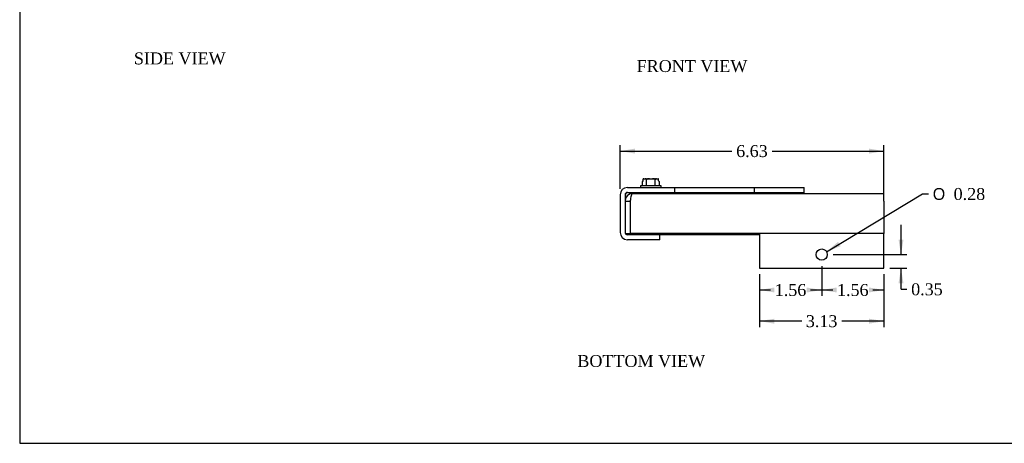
# Model space of a CAD drawing. Header units: inches. Extents: x 0.1 to 47.9, y -0.3 to 31.9.
# Tile 1 of 5: x 0.1 to 24.8, y 0.1 to 10.7. Entities that reach past the tile are written whole.
import ezdxf
from ezdxf.enums import TextEntityAlignment as Align

# ---------------------------------------------------------------- set-up
doc = ezdxf.new("R2010")
doc.units = ezdxf.units.IN
doc.header["$MEASUREMENT"] = 0
for name, color, linetype in [('COM55554-1', 7, 'Continuous'), ('COM55555-1', 7, 'Continuous'), ('Default', 7, 'Continuous'), ('SCC17994', 7, 'Continuous')]:
    doc.layers.add(name, color=color, linetype=linetype)
doc.styles.add('SEACAD_Solid_Edge_ANSI1_Symbols', font='txt')
doc.styles.add('SEACAD_Times_New_Roman', font='times.ttf')
doc.dimstyles.new('HAMMOND_(STH_-_48x32)', dxfattribs={"dimtxt": 0.3, "dimasz": 0.375, "dimexe": 0.15, "dimexo": 0.15, "dimgap": 0.075, "dimtad": 0, "dimtih": 1, "dimtoh": 1, "dimzin": 0, "dimdsep": 46, "dimtxsty": 'SEACAD_Times_New_Roman', "dimblk1": '_SE_FILLED', "dimblk2": '_SE_FILLED', "dimsah": 1, "dimcen": 0.15, "dimadec": 0, "dimazin": 0, "dimtfac": 0.8, "dimtofl": 0, "dimtmove": 1, "dimatfit": 3, "dimfxl": 1, "dimtolj": 1, "dimtzin": 0, "dimarcsym": 0})

# ---------------------------------------------------------------- blocks, each defined once
blk = doc.blocks.new('SE2')
at = {"layer": 'COM55554-1', "color": 7, "linetype": 'Continuous'}
for p, q in [((21.799, 6.361), (15.484, 6.361)), ((21.799, 6.176), (21.799, 6.361)), ((15.299, 6.176), (15.424, 6.176)), ((15.424, 6.176), (15.424, 5.361)), ((15.424, 6.176), (15.424, 5.361)), ((21.799, 6.176), (21.799, 5.361)), ((15.306, 5.361), (15.424, 5.361)), ((21.799, 5.361), (15.424, 5.361)), ((18.674, 5.361), (18.674, 4.486)), ((21.799, 4.486), (21.799, 5.361)), ((18.674, 4.486), (21.799, 4.486))]:
    blk.add_line(p, q, dxfattribs=at)
blk.add_circle((20.236, 4.831), 0.141, dxfattribs=at)
for radius, start in [(0.185, 90), (0.06, 156.4867)]:
    blk.add_arc((15.484, 6.176), radius, start, 180, dxfattribs=at)
blk.add_open_spline([(15.484, 6.361), (15.479, 6.361), (15.474, 6.356), (15.464, 6.338), (15.459, 6.324), (15.449, 6.29), (15.444, 6.269), (15.434, 6.224), (15.429, 6.2), (15.424, 6.176)], degree=3, knots=[0, 0, 0, 0, 0.25, 0.25, 0.5, 0.5, 0.75, 0.75, 1, 1, 1, 1], dxfattribs=at)
at = {"layer": 'COM55555-1', "color": 7, "linetype": 'Continuous'}
for p, q in [((15.359, 6.517), (16.549, 6.517)), ((16.549, 6.517), (18.549, 6.517)), ((16.549, 6.392), (16.549, 6.517)), ((18.549, 6.517), (19.799, 6.517)), ((18.549, 6.392), (18.549, 6.517)), ((19.799, 6.392), (19.799, 6.517)), ((15.174, 6.332), (15.174, 5.39)), ((15.299, 6.332), (15.299, 6.177)), ((15.299, 6.332), (15.299, 5.39)), ((15.359, 6.392), (16.549, 6.392)), ((16.549, 6.392), (18.549, 6.392)), ((18.549, 6.392), (19.799, 6.392)), ((19.799, 6.361), (19.799, 6.392)), ((16.174, 5.33), (15.359, 5.33)), ((16.174, 5.205), (15.359, 5.205)), ((18.674, 5.33), (16.174, 5.33)), ((16.174, 5.205), (16.174, 5.33))]:
    blk.add_line(p, q, dxfattribs=at)
for centre, radius, start, end in [((15.359, 6.332), 0.185, 90, 180), ((15.359, 6.332), 0.06, 90, 180), ((15.359, 5.39), 0.185, 180, 270), ((15.359, 5.39), 0.06, 180, 270)]:
    blk.add_arc(centre, radius, start, end, dxfattribs=at)
blk.add_open_spline([(15.359, 6.392), (15.354, 6.392), (15.349, 6.39), (15.339, 6.384), (15.334, 6.38), (15.324, 6.369), (15.319, 6.362), (15.309, 6.348), (15.304, 6.34), (15.299, 6.332)], degree=3, knots=[0, 0, 0, 0, 0.25, 0.25, 0.5, 0.5, 0.75, 0.75, 1, 1, 1, 1], dxfattribs=at)
blk.add_open_spline([(15.303, 6.351), (15.302, 6.345), (15.3, 6.338), (15.299, 6.332)], degree=3, dxfattribs=at)
at = {"layer": 'SCC17994', "color": 7, "linetype": 'Continuous'}
for p, q in [((15.734, 6.663), (15.757, 6.688)), ((15.757, 6.737), (15.763, 6.738)), ((15.757, 6.688), (15.757, 6.737)), ((15.763, 6.738), (15.769, 6.738)), ((15.769, 6.738), (15.807, 6.738)), ((15.807, 6.738), (15.911, 6.738)), ((15.841, 6.561), (15.841, 6.713)), ((15.911, 6.738), (15.987, 6.738)), ((15.987, 6.738), (16.091, 6.738)), ((16.056, 6.561), (16.056, 6.713)), ((16.091, 6.738), (16.129, 6.738)), ((16.129, 6.738), (16.135, 6.738)), ((16.141, 6.688), (16.141, 6.737)), ((16.164, 6.663), (16.141, 6.688)), ((16.209, 6.561), (15.689, 6.561)), ((15.689, 6.561), (15.689, 6.517)), ((15.734, 6.561), (15.734, 6.663)), ((16.164, 6.561), (16.164, 6.663)), ((16.209, 6.517), (16.209, 6.561)), ((15.826, 6.392), (15.826, 6.361)), ((16.072, 6.361), (16.072, 6.392))]:
    blk.add_line(p, q, dxfattribs=at)
for centre, radius, start, end in [((15.768, 6.662), 0.0753, 89.1196, 98.0764), ((16.13, 6.662), 0.0754, 81.9296, 90.8745)]:
    blk.add_arc(centre, radius, start, end, dxfattribs=at)
for points, knots in [([(15.841, 6.713), (15.841, 6.716), (15.841, 6.719), (15.839, 6.724), (15.837, 6.726), (15.833, 6.731), (15.83, 6.733), (15.82, 6.737), (15.813, 6.738), (15.807, 6.738)], [0, 0, 0, 0, 0.125, 0.125, 0.25, 0.25, 0.5, 0.5, 1, 1, 1, 1]), ([(15.911, 6.738), (15.904, 6.738), (15.898, 6.737), (15.884, 6.737), (15.878, 6.736), (15.865, 6.733), (15.858, 6.731), (15.85, 6.726), (15.847, 6.724), (15.843, 6.719), (15.841, 6.716), (15.841, 6.713)], [0, 0, 0, 0, 0.25, 0.25, 0.5, 0.5, 0.75, 0.75, 0.875, 0.875, 1, 1, 1, 1]), ([(16.056, 6.713), (16.056, 6.716), (16.055, 6.719), (16.051, 6.724), (16.048, 6.726), (16.042, 6.73), (16.039, 6.731), (16.033, 6.733), (16.03, 6.734), (16.02, 6.736), (16.013, 6.737), (16, 6.737), (15.993, 6.738), (15.987, 6.738)], [0, 0, 0, 0, 0.125, 0.125, 0.25, 0.25, 0.375, 0.375, 0.5, 0.5, 0.75, 0.75, 1, 1, 1, 1]), ([(16.091, 6.738), (16.088, 6.738), (16.085, 6.737), (16.078, 6.737), (16.075, 6.736), (16.068, 6.733), (16.065, 6.731), (16.061, 6.726), (16.059, 6.724), (16.057, 6.719), (16.056, 6.716), (16.056, 6.713)], [0, 0, 0, 0, 0.25, 0.25, 0.5, 0.5, 0.75, 0.75, 0.875, 0.875, 1, 1, 1, 1]), ([(16.141, 6.737), (16.14, 6.737), (16.139, 6.737), (16.137, 6.737), (16.136, 6.738), (16.135, 6.738)], [0, 0, 0, 0, 0.5, 0.5, 1, 1, 1, 1])]:
    blk.add_open_spline(points, degree=3, knots=knots, dxfattribs=at)
blk = doc.blocks.new('DMBLK8349')
at = {"layer": 'Default', "linetype": 'Continuous', "transparency": 16777216}
for points in [[(15.549, 7.494), (15.174, 7.432), (15.549, 7.369)], [(21.424, 7.494), (21.424, 7.369), (21.799, 7.432)]]:
    blk.add_hatch(color=7, dxfattribs=at).paths.add_polyline_path(points)
at = {"layer": 'Default', "color": 7, "linetype": 'Continuous', "transparency": 16777216}
for p, q in [((15.174, 6.482), (15.174, 7.582)), ((15.174, 7.432), (17.983, 7.432)), ((18.989, 7.432), (21.799, 7.432)), ((21.799, 6.326), (21.799, 7.582))]:
    blk.add_line(p, q, dxfattribs=at)
at = {"layer": 'Default', "color": 7, "linetype": 'Continuous', "transparency": 16777216, "style": 'SEACAD_Times_New_Roman'}
blk.add_text('6.63', height=0.3, dxfattribs=at).set_placement((18.088, 7.582), align=Align.TOP_LEFT)
blk = doc.blocks.new('_SE_FILLED')
at = {"color": 0}
blk.add_line((0, 0), (-1, 0), dxfattribs=at)
blk.add_solid([(0, 0), (-1, -0.1665), (-1, 0.1665), (0, 0)], dxfattribs=at)
blk = doc.blocks.new('DMBLK8357')
at = {"layer": 'Default', "linetype": 'Continuous', "transparency": 16777216}
for points in [[(19.049, 3.879), (19.049, 4.004), (18.674, 3.941)], [(19.861, 3.879), (20.236, 3.941), (19.861, 4.004)]]:
    blk.add_hatch(color=7, dxfattribs=at).paths.add_polyline_path(points)
at = {"layer": 'Default', "color": 7, "linetype": 'Continuous', "transparency": 16777216}
for p, q in [((20.236, 4.541), (20.236, 3.791)), ((18.674, 4.336), (18.674, 3.791)), ((18.674, 3.941), (18.952, 3.941)), ((19.958, 3.941), (20.236, 3.941))]:
    blk.add_line(p, q, dxfattribs=at)
at = {"layer": 'Default', "color": 7, "linetype": 'Continuous', "transparency": 16777216, "style": 'SEACAD_Times_New_Roman'}
blk.add_text('1.56', height=0.3, dxfattribs=at).set_placement((19.057, 4.091), align=Align.TOP_LEFT)
blk = doc.blocks.new('DMBLK8358')
at = {"layer": 'Default', "linetype": 'Continuous', "transparency": 16777216}
for points in [[(20.611, 3.879), (20.611, 4.004), (20.236, 3.941)], [(21.424, 3.879), (21.799, 3.941), (21.424, 4.004)]]:
    blk.add_hatch(color=7, dxfattribs=at).paths.add_polyline_path(points)
at = {"layer": 'Default', "color": 7, "linetype": 'Continuous', "transparency": 16777216}
for p, q in [((20.236, 4.541), (20.236, 3.791)), ((21.799, 4.336), (21.799, 3.791)), ((20.236, 3.941), (20.515, 3.941)), ((21.521, 3.941), (21.799, 3.941))]:
    blk.add_line(p, q, dxfattribs=at)
at = {"layer": 'Default', "color": 7, "linetype": 'Continuous', "transparency": 16777216, "style": 'SEACAD_Times_New_Roman'}
blk.add_text('1.56', height=0.3, dxfattribs=at).set_placement((20.62, 4.091), align=Align.TOP_LEFT)
blk = doc.blocks.new('DMBLK8359')
at = {"layer": 'Default', "linetype": 'Continuous', "transparency": 16777216}
for points in [[(22.29, 5.206), (22.165, 5.206), (22.227, 4.831)], [(22.29, 4.111), (22.227, 4.486), (22.165, 4.111)]]:
    blk.add_hatch(color=7, dxfattribs=at).paths.add_polyline_path(points)
at = {"layer": 'Default', "color": 7, "linetype": 'Continuous', "transparency": 16777216}
for p, q in [((22.227, 4.831), (22.227, 5.581)), ((20.527, 4.831), (22.377, 4.831)), ((21.949, 4.486), (22.377, 4.486)), ((22.227, 3.958), (22.227, 4.486)), ((22.227, 3.958), (22.377, 3.958))]:
    blk.add_line(p, q, dxfattribs=at)
at = {"layer": 'Default', "color": 7, "linetype": 'Continuous', "transparency": 16777216, "style": 'SEACAD_Times_New_Roman'}
blk.add_text('0.35', height=0.3, dxfattribs=at).set_placement((22.482, 4.108), align=Align.TOP_LEFT)
blk = doc.blocks.new('DMBLK8360')
at = {"layer": 'Default', "linetype": 'Continuous', "transparency": 16777216}
for points in [[(19.049, 3.095), (19.049, 3.22), (18.674, 3.158)], [(21.424, 3.095), (21.799, 3.158), (21.424, 3.22)]]:
    blk.add_hatch(color=7, dxfattribs=at).paths.add_polyline_path(points)
at = {"layer": 'Default', "color": 7, "linetype": 'Continuous', "transparency": 16777216}
for p, q in [((18.674, 4.336), (18.674, 3.008)), ((21.799, 4.336), (21.799, 3.008)), ((19.733, 3.158), (18.674, 3.158)), ((21.799, 3.158), (20.739, 3.158))]:
    blk.add_line(p, q, dxfattribs=at)
at = {"layer": 'Default', "color": 7, "linetype": 'Continuous', "transparency": 16777216, "style": 'SEACAD_Times_New_Roman'}
blk.add_text('3.13', height=0.3, dxfattribs=at).set_placement((19.838, 3.308), align=Align.TOP_LEFT)
blk = doc.blocks.new('DMBLK8363')
at = {"layer": 'Default', "linetype": 'Continuous', "transparency": 16777216}
blk.add_hatch(color=7, dxfattribs=at).paths.add_polyline_path([(20.646, 5.15), (20.357, 4.903), (20.71, 5.043)])
at = {"layer": 'Default', "color": 7, "linetype": 'Continuous', "transparency": 16777216}
for p, q in [((20.357, 4.903), (22.77, 6.354)), ((22.77, 6.354), (22.92, 6.354))]:
    blk.add_line(p, q, dxfattribs=at)
for s, style, p in [('O', 'SEACAD_Solid_Edge_ANSI1_Symbols', (23.025, 6.504)), ('0.28', 'SEACAD_Times_New_Roman', (23.548, 6.504))]:
    blk.add_text(s, height=0.3, dxfattribs=dict(at, style=style)).set_placement(p, align=Align.TOP_LEFT)
blk = doc.blocks.new('BORDER')
at = {"layer": 'Default', "color": 7, "linetype": 'Continuous'}
for p, q in [((-41.86, 27.86), (-41.86, 0)), ((-41.86, 0), (0, 0))]:
    blk.add_line(p, q, dxfattribs=at)

msp = doc.modelspace()

# ---------------------------------------------------------------- block references
at = {"layer": 'Default', "color": 7, "xscale": 1.142, "yscale": 1.142, "zscale": 1.142}
msp.add_blockref('BORDER', (47.903, 0.088), dxfattribs=at)
at = {"layer": 'Default'}
msp.add_blockref('SE2', (0, 0), dxfattribs=at)

# ---------------------------------------------------------------- texts
at = {"layer": 'Default', "color": 7, "linetype": 'Continuous', "style": 'SEACAD_Times_New_Roman'}
for s, p in [('SIDE VIEW', (2.966, 9.911)), ('FRONT VIEW', (15.59, 9.719)), ('BOTTOM VIEW', (14.101, 2.307))]:
    msp.add_text(s, height=0.3, dxfattribs=at).set_placement(p, align=Align.TOP_LEFT)

# ---------------------------------------------------------------- dimensions: what is measured, and where the dimension line sits
at = {"layer": 'Default', "color": 7, "linetype": 'Continuous'}
for base, p1, p2, picture, middle in [((21.79887815, 7.431574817), (15.17387815, 6.332011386), (21.79887815, 5.361011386), 'DMBLK8349', (18.486378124, 7.431574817)), ((20.236, 3.941), (18.674, 4.486), (20.236, 4.691), 'DMBLK8357', (19.455, 3.941)), ((18.67387815, 3.157856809), (21.79887815, 4.486011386), (18.67387815, 4.486011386), 'DMBLK8360', (20.236378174, 3.157856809)), ((21.799, 3.941), (20.236, 4.691), (21.799, 4.486), 'DMBLK8358', (21.018, 3.941))]:
    dim = msp.add_linear_dim(base=base, p1=p1, p2=p2, text='\\A1;<>', dimstyle='HAMMOND_(STH_-_48x32)', override={"dimtmove": 0}, dxfattribs=at)
    dim.commit()
    dim.dimension.update_dxf_attribs({"geometry": picture, "text_midpoint": middle, "dimtype": 160})
dim = msp.add_diameter_dim_2p(p1=(20.116, 4.759), p2=(20.357, 4.903), text='\\A1;<>', dimstyle='HAMMOND_(STH_-_48x32)', override={"dimtmove": 0}, dxfattribs=at)
dim.commit()
dim.dimension.update_dxf_attribs({"geometry": 'DMBLK8363', "text_midpoint": (22.92, 6.354), "dimtype": 163})
dim = msp.add_linear_dim(base=(22.227277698, 4.831011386), p1=(21.79887815, 4.486011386), p2=(20.37687815, 4.831011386), angle=90, text='\\A1;<>', dimstyle='HAMMOND_(STH_-_48x32)', dxfattribs=at)
dim.commit()
dim.dimension.update_dxf_attribs({"geometry": 'DMBLK8359', "text_midpoint": (22.377277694, 3.958278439), "dimtype": 160})

doc.saveas('drawing.dxf')
